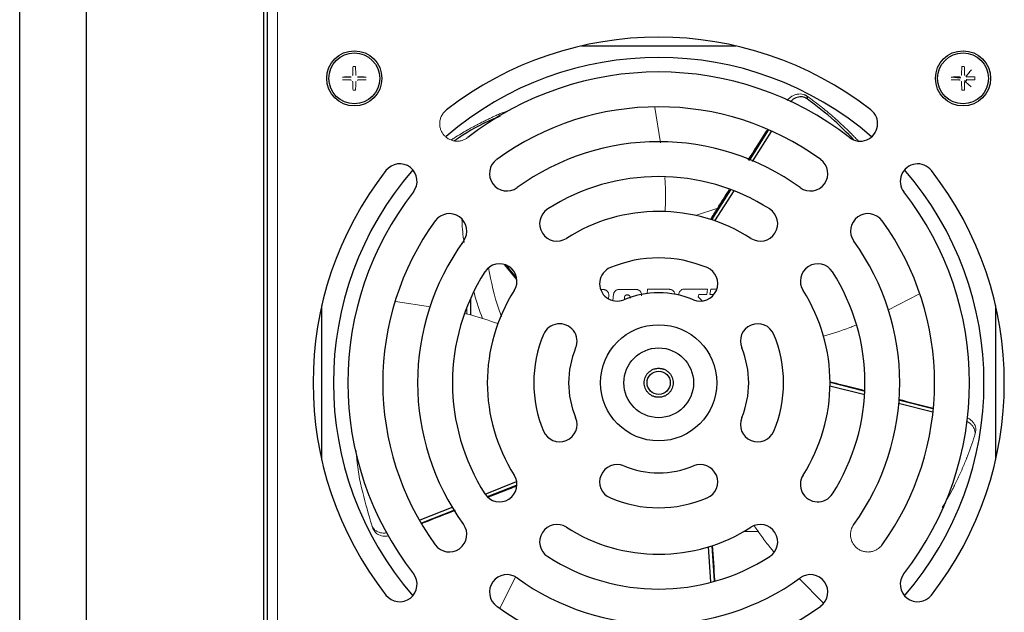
# Paper-space layout '_Back' of a CAD drawing. Header units: millimetres. Extents: x -163 to 157, y -21 to 400.
# Tile 2 of 7: x -163 to 7, y 56 to 158. Entities that reach past the tile are written whole.
import ezdxf

# ---------------------------------------------------------------- set-up
doc = ezdxf.new("R2010")
doc.units = ezdxf.units.MM

psp = doc.layouts.new('_Back')

# ---------------------------------------------------------------- linework, layer by layer
at = {"color": 7, "linetype": 'Continuous', "lineweight": 25}
for p, q in [((-162.71, -17.2), (-162.71, 399.3)), ((-151.21, -17.2), (-151.21, 399.3)), ((-120.71, -17.2), (-120.71, 399.3)), ((-120.11, 370), (-120.11, -8.68)), ((-65.99, 153.8), (-39.44, 153.8)), ((-110.71, 82.52), (-110.71, 109.08)), ((5.29, 109.08), (5.29, 82.52))]:
    psp.add_line(p, q, dxfattribs=at)
at = {"color": 144, "linetype": 'Continuous', "lineweight": 18}
for p, q in [((-118.31, -9.6), (-118.31, 372.48)), ((-0.81, 148.26), (-2.32, 148.43)), ((-0.94, 148.47), (-0.77, 148.4)), ((-52.42, 137.13), (-53.39, 143.16)), ((-42.52, 125.85), (-46.4, 124.61)), ((-77.17, 113.59), (-79.26, 116.11)), ((-54.61, 111.89), (-54.71, 111.1)), ((-54.71, 111.1), (-54.61, 111.89)), ((-50.83, 111.88), (-50.87, 111.89)), ((-44.44, 110.98), (-44.31, 111.94)), ((-44.31, 111.94), (-44.44, 110.98)), ((-43.89, 110.98), (-43.76, 111.94)), ((-43.76, 111.94), (-42.72, 111.94)), ((-62.65, 111.85), (-62.26, 111.85)), ((-61.29, 110.75), (-61.35, 110.32)), ((-60.47, 111.03), (-60.61, 109.99)), ((-60.61, 109.99), (-60.47, 111.03)), ((-45.23, 109.92), (-45.92, 110.57)), ((-45.92, 110.57), (-45.23, 109.92)), ((-43.26, 110.98), (-43.89, 110.98)), ((-13.28, 108.31), (-7.91, 111.06)), ((-92, 108.86), (-98.04, 109.8)), ((-85.72, 108.86), (-85.72, 107.65)), ((1.73, 86.94), (1.81, 87.17)), ((-101.96, 70.97), (-101.89, 70.74)), ((-38.05, 70.2), (-35.56, 70.2)), ((-43.18, 61.74), (-43.56, 67.75)), ((-77.34, 62.33), (-80.04, 57.01)), ((-28.55, 62.09), (-24.33, 57.89))]:
    psp.add_line(p, q, dxfattribs=at)
at = {"color": 8, "linetype": 'Continuous', "lineweight": 25}
for p, q in [((-33.89, 139.26), (-37.16, 134.09)), ((-33.36, 139.05), (-36.63, 133.88)), ((-40.36, 129.03), (-43.63, 123.87)), ((-39.8, 128.86), (-43.08, 123.68)), ((-79.01, 116.03), (-77.18, 113.81)), ((-85.11, 110.32), (-85.11, 107.51)), ((-17.44, 93.78), (-23.22, 95.25)), ((-17.4, 94.35), (-23.21, 95.83)), ((-5.5, 90.74), (-11.44, 92.25)), ((-5.49, 91.31), (-11.43, 92.83)), ((-82.58, 76.64), (-77.18, 78.79)), ((-82.16, 76.21), (-77.16, 78.2)), ((-93.76, 72.19), (-88.09, 74.45)), ((-93.49, 71.7), (-87.8, 73.96)), ((-43.73, 61.55), (-44.12, 67.58))]:
    psp.add_line(p, q, dxfattribs=at)
at = {"color": 7, "linetype": 'Continuous', "lineweight": 25}
for centre, radius in [((-105.11, 148.2), 4.75), ((-105.11, 148.2), 4.38), ((-0.31, 148.2), 4.75), ((-0.31, 148.2), 4.38), ((-52.71, 95.8), 10), ((-52.71, 95.8), 6), ((-52.71, 95.8), 2)]:
    psp.add_circle(centre, radius, dxfattribs=at)
for centre, radius, start, end in [((-52.71, 95.8), 59.5, 52.1169, 127.8831), ((-52.71, 95.8), 56, 49.1035, 130.818), ((-52.71, 95.8), 53.5, 52.1169, 127.8831), ((-52.71, 95.8), 47.5, 54.0504, 125.9496), ((-18.02, 140.39), 3, 232.1169, 52.1169), ((-52.71, 95.8), 41.5, 54.0504, 125.9496), ((-78.84, 131.82), 3, 125.9496, 305.9496), ((-26.59, 131.82), 3, 234.0504, 54.0504), ((-52.71, 95.8), 59.5, 142.1169, 217.8831), ((-52.71, 95.8), 56, 139.1035, 220.8965), ((-97.3, 130.49), 3, 322.1169, 142.1169), ((-8.12, 130.49), 3, 37.8831, 217.8831), ((-52.71, 95.8), 56, 319.1035, 40.8965), ((-52.71, 95.8), 59.5, 322.1169, 37.8831), ((-52.71, 95.8), 35.5, 57.4381, 122.5619), ((-52.71, 95.8), 53.5, 142.1169, 217.8831), ((-52.71, 95.8), 53.5, 322.1169, 37.8831), ((-70.2, 123.19), 3, 122.5619, 302.5619), ((-35.22, 123.19), 3, 237.4381, 57.4381), ((-88.74, 121.92), 3, 324.0504, 144.0504), ((-52.71, 95.8), 29.5, 57.4381, 122.5619), ((-16.69, 121.92), 3, 35.9496, 215.9496), ((-52.71, 95.8), 47.5, 144.0504, 215.9496), ((-52.71, 95.8), 47.5, 324.0504, 35.9496), ((-52.71, 95.8), 41.5, 144.0504, 215.9496), ((-52.71, 95.8), 41.5, 324.0504, 35.9496), ((-52.71, 95.8), 21.5, 67.2333, 112.7667), ((-80.1, 113.29), 3, 327.4381, 147.4381), ((-59.87, 112.86), 3, 112.7667, 292.7667), ((-45.55, 112.86), 3, 247.2333, 67.2333), ((-25.32, 113.29), 3, 32.5619, 212.5619), ((-52.71, 95.8), 35.5, 147.4381, 212.5619), ((-52.71, 95.8), 35.5, 327.4381, 32.5619), ((-52.71, 95.8), 29.5, 147.4381, 212.5619), ((-52.71, 95.8), 15.5, 67.2333, 112.7667), ((-52.71, 95.8), 29.5, 327.4381, 32.5619), ((-69.77, 102.96), 3, 337.2333, 157.2333), ((-35.65, 102.96), 3, 22.7667, 202.7667), ((-52.71, 95.8), 21.5, 157.2333, 202.7667), ((-52.71, 95.8), 21.5, 337.2333, 22.7667), ((-52.71, 95.8), 15.5, 157.2333, 202.7667), ((-52.71, 95.8), 15.5, 337.2333, 22.7667), ((-69.77, 88.64), 3, 202.7667, 22.7667), ((-35.65, 88.64), 3, 157.2333, 337.2333), ((-59.87, 78.74), 3, 67.2333, 247.2333), ((-52.71, 95.8), 15.5, 247.2333, 292.7667), ((-45.55, 78.74), 3, 292.7667, 112.7667), ((-80.1, 78.31), 3, 212.5619, 32.5619), ((-25.32, 78.31), 3, 147.4381, 327.4381), ((-52.71, 95.8), 21.5, 247.2333, 292.7667), ((-88.74, 69.68), 3, 215.9496, 35.9496), ((-70.2, 68.41), 3, 57.4381, 237.4381), ((-35.22, 68.41), 3, 302.5619, 122.5619), ((-52.71, 95.8), 29.5, 237.4381, 302.5619), ((-52.71, 95.8), 35.5, 237.4381, 302.5619), ((-97.3, 61.11), 3, 217.8831, 37.8831), ((-78.84, 59.78), 3, 54.0504, 234.0504), ((-26.59, 59.78), 3, 305.9496, 125.9496), ((-8.12, 61.11), 3, 142.1169, 322.1169), ((-52.71, 95.8), 41.5, 234.0504, 305.9496), ((-52.71, 95.8), 47.5, 234.0504, 305.9496)]:
    psp.add_arc(centre, radius, start, end, dxfattribs=at)
at = {"color": 144, "linetype": 'Continuous', "lineweight": 18}
for points, knots in [([(-105.46, 148.74), (-105.45, 148.74), (-105.44, 148.74), (-105.41, 148.75), (-105.39, 148.77), (-105.38, 148.79), (-105.36, 148.81), (-105.36, 148.83), (-105.36, 148.85), (-105.36, 148.9), (-105.36, 148.98), (-105.36, 149.12), (-105.36, 149.28), (-105.35, 149.5), (-105.35, 149.7), (-105.34, 149.9), (-105.34, 150.07), (-105.33, 150.18), (-105.33, 150.24)], [0, 0, 0, 0, 0.015731, 0.031683, 0.04478, 0.063341, 0.077298, 0.093612, 0.102417, 0.125409, 0.186954, 0.250475, 0.382287, 0.500497, 0.658935, 0.777132, 0.892734, 1, 1, 1, 1]), ([(-105.33, 150.24), (-105.29, 150.24), (-105.22, 150.25), (-105.11, 150.25), (-105, 150.25), (-104.93, 150.24), (-104.9, 150.24)], [0, 0, 0, 0, 0.250448, 0.5, 0.749552, 1, 1, 1, 1]), ([(-104.9, 150.24), (-104.89, 150.18), (-104.88, 150.03), (-104.88, 149.78), (-104.87, 149.52), (-104.87, 149.28), (-104.86, 149.12), (-104.86, 148.98), (-104.86, 148.9), (-104.86, 148.85), (-104.86, 148.83), (-104.86, 148.81), (-104.85, 148.79), (-104.83, 148.77), (-104.82, 148.76), (-104.8, 148.75), (-104.78, 148.74), (-104.77, 148.74), (-104.76, 148.74)], [0, 0, 0, 0, 0.122606, 0.289372, 0.500316, 0.618594, 0.750566, 0.81157, 0.875741, 0.897882, 0.907028, 0.922534, 0.938115, 0.95135, 0.961655, 0.969196, 0.985196, 1, 1, 1, 1]), ([(-0.66, 148.74), (-0.65, 148.74), (-0.64, 148.74), (-0.61, 148.75), (-0.59, 148.77), (-0.58, 148.79), (-0.56, 148.81), (-0.56, 148.83), (-0.56, 148.85), (-0.56, 148.9), (-0.56, 148.98), (-0.56, 149.12), (-0.56, 149.28), (-0.55, 149.5), (-0.55, 149.7), (-0.54, 149.9), (-0.54, 150.07), (-0.53, 150.18), (-0.53, 150.24)], [0, 0, 0, 0, 0.015731, 0.031683, 0.04478, 0.063341, 0.077298, 0.093612, 0.102417, 0.125409, 0.186954, 0.250475, 0.382287, 0.500497, 0.658935, 0.777132, 0.892734, 1, 1, 1, 1]), ([(-0.53, 150.24), (-0.49, 150.24), (-0.42, 150.25), (-0.31, 150.25), (-0.2, 150.25), (-0.13, 150.24), (-0.1, 150.24)], [0, 0, 0, 0, 0.250448, 0.5, 0.749552, 1, 1, 1, 1]), ([(-0.1, 150.24), (-0.09, 150.18), (-0.08, 150.03), (-0.08, 149.78), (-0.07, 149.52), (-0.07, 149.28), (-0.06, 149.12), (-0.06, 148.98), (-0.06, 148.9), (-0.06, 148.85), (-0.06, 148.83), (-0.06, 148.81), (-0.05, 148.79), (-0.03, 148.77), (-0.02, 148.76), (0, 148.75), (0.02, 148.74), (0.03, 148.74), (0.04, 148.74)], [0, 0, 0, 0, 0.122606, 0.289372, 0.500316, 0.618594, 0.750566, 0.81157, 0.875741, 0.897882, 0.907028, 0.922534, 0.938115, 0.95135, 0.961655, 0.969196, 0.985196, 1, 1, 1, 1]), ([(1.12, 149.67), (1.08, 149.62), (1, 149.52), (0.88, 149.37), (0.78, 149.24), (0.63, 149.07), (0.45, 148.85), (0.3, 148.66), (0.22, 148.57)], [0, 0, 0, 0, 0.1460318, 0.2812593, 0.4006403, 0.500014, 0.7554866, 1, 1, 1, 1]), ([(-105.74, 147.93), (-105.83, 147.93), (-105.99, 147.93), (-106.22, 147.94), (-106.43, 147.94), (-106.63, 147.94), (-106.82, 147.95), (-106.99, 147.96), (-107.1, 147.96), (-107.15, 147.97)], [0, 0, 0, 0, 0.171971, 0.334226, 0.486773, 0.629616, 0.762763, 0.886221, 1, 1, 1, 1]), ([(-105.64, 147.83), (-105.64, 147.84), (-105.64, 147.86), (-105.66, 147.88), (-105.67, 147.91), (-105.7, 147.93), (-105.73, 147.93), (-105.74, 147.93)], [0, 0, 0, 0, 0.168911, 0.331647, 0.500562, 0.750796, 1, 1, 1, 1]), ([(-105.33, 146.16), (-105.33, 146.22), (-105.34, 146.37), (-105.35, 146.62), (-105.35, 146.88), (-105.36, 147.12), (-105.36, 147.28), (-105.36, 147.42), (-105.36, 147.5), (-105.36, 147.55), (-105.36, 147.57), (-105.37, 147.59), (-105.38, 147.61), (-105.39, 147.63), (-105.4, 147.64), (-105.42, 147.65), (-105.44, 147.66), (-105.46, 147.66), (-105.46, 147.66)], [0, 0, 0, 0, 0.1226062, 0.2893719, 0.5003161, 0.6185944, 0.7505663, 0.8115698, 0.8757407, 0.8978816, 0.9070279, 0.9225344, 0.9381154, 0.9513499, 0.961655, 0.9691962, 0.9851959, 1, 1, 1, 1]), ([(-104.76, 147.66), (-104.77, 147.66), (-104.78, 147.66), (-104.81, 147.65), (-104.83, 147.63), (-104.84, 147.61), (-104.86, 147.59), (-104.86, 147.57), (-104.86, 147.55), (-104.86, 147.5), (-104.86, 147.42), (-104.86, 147.28), (-104.87, 147.12), (-104.87, 146.9), (-104.87, 146.7), (-104.88, 146.5), (-104.88, 146.33), (-104.89, 146.22), (-104.9, 146.16)], [0, 0, 0, 0, 0.0157314, 0.0316829, 0.0447801, 0.0633411, 0.0772984, 0.0936122, 0.102417, 0.1254086, 0.186954, 0.2504753, 0.3822869, 0.5004968, 0.6589345, 0.7771315, 0.8927341, 1, 1, 1, 1]), ([(-104.48, 147.93), (-104.49, 147.93), (-104.5, 147.93), (-104.53, 147.92), (-104.55, 147.9), (-104.57, 147.87), (-104.58, 147.84), (-104.58, 147.83)], [0, 0, 0, 0, 0.168703, 0.331408, 0.500585, 0.750542, 1, 1, 1, 1]), ([(-103.07, 147.97), (-103.15, 147.96), (-103.3, 147.95), (-103.55, 147.95), (-103.83, 147.94), (-104.14, 147.93), (-104.36, 147.93), (-104.48, 147.93)], [0, 0, 0, 0, 0.162003, 0.342984, 0.542965, 0.761966, 1, 1, 1, 1]), ([(-0.94, 147.93), (-1.03, 147.93), (-1.19, 147.93), (-1.42, 147.94), (-1.63, 147.94), (-1.83, 147.94), (-2.02, 147.95), (-2.19, 147.96), (-2.3, 147.96), (-2.35, 147.97)], [0, 0, 0, 0, 0.1719705, 0.3342265, 0.4867731, 0.6296162, 0.7627626, 0.8862206, 1, 1, 1, 1]), ([(-0.84, 147.83), (-0.84, 147.84), (-0.84, 147.86), (-0.86, 147.88), (-0.87, 147.91), (-0.9, 147.93), (-0.93, 147.93), (-0.94, 147.93)], [0, 0, 0, 0, 0.168911, 0.331647, 0.500562, 0.750796, 1, 1, 1, 1]), ([(-0.53, 146.16), (-0.53, 146.22), (-0.54, 146.37), (-0.55, 146.62), (-0.55, 146.88), (-0.56, 147.12), (-0.56, 147.28), (-0.56, 147.42), (-0.56, 147.5), (-0.56, 147.55), (-0.56, 147.57), (-0.57, 147.59), (-0.58, 147.61), (-0.59, 147.63), (-0.6, 147.64), (-0.62, 147.65), (-0.64, 147.66), (-0.66, 147.66), (-0.66, 147.66)], [0, 0, 0, 0, 0.1226062, 0.2893719, 0.5003161, 0.6185944, 0.7505663, 0.8115698, 0.8757407, 0.8978816, 0.9070279, 0.9225344, 0.9381154, 0.9513499, 0.961655, 0.9691962, 0.9851959, 1, 1, 1, 1]), ([(0.04, 147.66), (0.03, 147.66), (0.02, 147.66), (-0.01, 147.65), (-0.03, 147.63), (-0.04, 147.61), (-0.06, 147.59), (-0.06, 147.57), (-0.06, 147.55), (-0.06, 147.5), (-0.06, 147.42), (-0.06, 147.28), (-0.07, 147.12), (-0.07, 146.9), (-0.07, 146.7), (-0.08, 146.5), (-0.08, 146.33), (-0.09, 146.22), (-0.1, 146.16)], [0, 0, 0, 0, 0.015731, 0.031683, 0.04478, 0.063341, 0.077298, 0.093612, 0.102417, 0.125409, 0.186954, 0.250475, 0.382287, 0.500497, 0.658935, 0.777132, 0.892734, 1, 1, 1, 1]), ([(0.04, 147.84), (0.04, 147.84), (0.04, 147.84), (0.04, 147.84), (0.03, 147.83), (0.02, 147.82), (0, 147.81), (-0.02, 147.79), (-0.03, 147.78), (-0.04, 147.78)], [-0.01093, -0.01093, -0.01093, -0.01093, 0, 0, 0, 0.25, 0.5, 0.75, 1, 1, 1, 1]), ([(1.11, 146.72), (1.06, 146.77), (0.96, 146.85), (0.82, 146.97), (0.69, 147.08), (0.52, 147.23), (0.31, 147.42), (0.13, 147.58), (0.04, 147.66)], [0, 0, 0, 0, 0.1460318, 0.2812593, 0.4006403, 0.500014, 0.7554866, 1, 1, 1, 1]), ([(0.22, 148.57), (0.22, 148.56), (0.22, 148.54), (0.23, 148.52), (0.25, 148.49), (0.28, 148.47), (0.31, 148.47), (0.32, 148.47)], [0, 0, 0, 0, 0.168911, 0.331647, 0.500562, 0.750796, 1, 1, 1, 1]), ([(0.32, 148.47), (0.4, 148.47), (0.56, 148.47), (0.8, 148.46), (1.01, 148.46), (1.21, 148.46), (1.4, 148.45), (1.57, 148.44), (1.67, 148.44), (1.73, 148.43)], [0, 0, 0, 0, 0.171971, 0.334226, 0.486773, 0.629616, 0.762763, 0.886221, 1, 1, 1, 1]), ([(1.73, 147.97), (1.65, 147.96), (1.5, 147.95), (1.25, 147.95), (0.97, 147.94), (0.66, 147.93), (0.44, 147.93), (0.32, 147.93)], [0, 0, 0, 0, 0.1620035, 0.342984, 0.5429654, 0.7619658, 1, 1, 1, 1]), ([(1.73, 148.43), (1.73, 148.39), (1.74, 148.32), (1.74, 148.2), (1.74, 148.08), (1.73, 148.01), (1.73, 147.97)], [0, 0, 0, 0, 0.250359, 0.5, 0.749641, 1, 1, 1, 1]), ([(-104.9, 146.16), (-104.93, 146.16), (-105, 146.15), (-105.11, 146.15), (-105.22, 146.15), (-105.29, 146.16), (-105.33, 146.16)], [0, 0, 0, 0, 0.250448, 0.5, 0.749552, 1, 1, 1, 1]), ([(-0.1, 146.16), (-0.13, 146.16), (-0.2, 146.15), (-0.31, 146.15), (-0.42, 146.15), (-0.49, 146.16), (-0.53, 146.16)], [0, 0, 0, 0, 0.250448, 0.5, 0.749552, 1, 1, 1, 1]), ([(-27.14, 145.13), (-27.28, 145.21), (-27.56, 145.39), (-28.06, 145.52), (-28.58, 145.53), (-29.12, 145.42), (-29.64, 145.2), (-30.13, 144.87), (-30.46, 144.58), (-30.59, 144.39), (-30.61, 144.37)], [0, 0, 0, 0, 0.13986, 0.279747, 0.419601, 0.559422, 0.699204, 0.838942, 0.978647, 1, 1, 1, 1]), ([(-18.38, 137.47), (-18.55, 137.65), (-18.91, 138.03), (-19.47, 138.6), (-19.97, 139.1), (-20.45, 139.56), (-20.94, 140.03), (-21.62, 140.66), (-22.5, 141.45), (-23.83, 142.58), (-25.39, 143.84), (-26.61, 144.74), (-27.14, 145.13)], [0, 0, 0, 0, 0.0611638, 0.1314557, 0.2017645, 0.2420077, 0.2982363, 0.3767906, 0.477672, 0.6008833, 0.8263542, 1, 1, 1, 1]), ([(-89.25, 142.76), (-89.29, 142.73), (-89.37, 142.66), (-89.49, 142.55), (-89.61, 142.44), (-89.71, 142.31), (-89.81, 142.19), (-89.9, 142.06), (-90.07, 141.79), (-90.27, 141.37), (-90.4, 140.77), (-90.42, 140.15), (-90.31, 139.56), (-90.09, 139.02), (-89.79, 138.54), (-89.4, 138.13), (-88.92, 137.79), (-88.38, 137.53), (-87.78, 137.4), (-87.16, 137.38), (-86.67, 137.47), (-86.29, 137.6), (-86.04, 137.72), (-85.79, 137.86), (-85.64, 137.97), (-85.56, 138.03)], [0, 0, 0, 0, 0.01728, 0.034438, 0.051522, 0.068583, 0.085671, 0.102837, 0.120131, 0.185082, 0.250089, 0.315039, 0.380046, 0.440002, 0.500014, 0.55997, 0.619983, 0.684933, 0.74994, 0.81489, 0.879897, 0.910048, 0.939935, 0.969829, 1, 1, 1, 1]), ([(-78.4, 142.72), (-78.97, 142.52), (-79.81, 142.21), (-80.87, 141.73), (-81.64, 141.38), (-82.39, 141.01), (-83.14, 140.64), (-83.77, 140.32), (-84.35, 140.01), (-84.96, 139.68), (-85.77, 139.23), (-86.79, 138.63), (-87.71, 138.08), (-88.28, 137.7), (-88.45, 137.59)], [0, 0, 0, 0, 0.158366, 0.231858, 0.305369, 0.3789, 0.452449, 0.526017, 0.568124, 0.626959, 0.709153, 0.81471, 0.943631, 1, 1, 1, 1]), ([(-51.58, 125.28), (-51.54, 126.86), (-51.5, 128.6), (-51.6, 130.55), (-51.64, 130.92), (-51.67, 131.14)], [0, 0, 0, 0, 0.8072936, 0.8882812, 1, 1, 1, 1]), ([(-86.57, 123.91), (-86.53, 122.78), (-86.48, 121.45), (-86.21, 120.15), (-86.17, 119.96)], [0, 0, 0, 0, 0.852675, 1, 1, 1, 1]), ([(-79.75, 107.16), (-79.92, 107.6), (-80.94, 110.32), (-81.52, 113.19), (-82.01, 115.59)], [0, 0, 0, 0, 0.160738, 1, 1, 1, 1]), ([(-60.47, 111.03), (-60.47, 111.06), (-60.46, 111.12), (-60.44, 111.2), (-60.41, 111.29), (-60.35, 111.39), (-60.27, 111.51), (-60.15, 111.64), (-60.01, 111.74), (-59.85, 111.82), (-59.68, 111.87), (-59.57, 111.88), (-59.51, 111.88)], [0, 0, 0, 0, 0.062624, 0.124876, 0.187239, 0.250196, 0.375084, 0.500081, 0.624489, 0.749651, 0.875169, 1, 1, 1, 1]), ([(-56.62, 111.88), (-57.1, 111.88), (-58.06, 111.88), (-59.02, 111.88), (-59.51, 111.88)], [0, 0, 0, 0, 0.496919, 1, 1, 1, 1]), ([(-59.51, 111.88), (-59.02, 111.88), (-58.06, 111.88), (-57.1, 111.88), (-56.62, 111.88)], [0, 0, 0, 0, 0.503081, 1, 1, 1, 1]), ([(-56.62, 111.88), (-56.59, 111.88), (-56.52, 111.88), (-56.41, 111.86), (-56.31, 111.83), (-56.19, 111.78), (-56.04, 111.69), (-55.88, 111.55), (-55.76, 111.38), (-55.68, 111.19), (-55.64, 110.99), (-55.65, 110.85), (-55.66, 110.78)], [0, 0, 0, 0, 0.062963, 0.125278, 0.187573, 0.250482, 0.375658, 0.500245, 0.625809, 0.750048, 0.875828, 1, 1, 1, 1]), ([(-50.87, 111.89), (-51.49, 111.89), (-52.74, 111.89), (-53.98, 111.89), (-54.61, 111.89)], [0, 0, 0, 0, 0.499984, 1, 1, 1, 1]), ([(-54.61, 111.89), (-53.98, 111.89), (-52.74, 111.89), (-51.49, 111.89), (-50.87, 111.89)], [0, 0, 0, 0, 0.5000184, 1, 1, 1, 1]), ([(-50.87, 111.89), (-50.8, 111.88), (-50.66, 111.88), (-50.46, 111.81), (-50.28, 111.7), (-50.13, 111.56), (-50.01, 111.39), (-49.93, 111.2), (-49.91, 111.06), (-49.9, 111)], [0, 0, 0, 0, 0.143082, 0.286185, 0.429126, 0.571953, 0.71526, 0.857773, 1, 1, 1, 1]), ([(-49.23, 110.87), (-49.24, 110.93), (-49.26, 111.08), (-49.2, 111.32), (-49.05, 111.58), (-48.84, 111.78), (-48.57, 111.91), (-48.37, 111.93), (-48.28, 111.94)], [0, 0, 0, 0, 0.098147, 0.278363, 0.458735, 0.639207, 0.819053, 1, 1, 1, 1]), ([(-44.31, 111.94), (-44.98, 111.94), (-46.3, 111.94), (-47.62, 111.94), (-48.28, 111.94)], [0, 0, 0, 0, 0.505236, 1, 1, 1, 1]), ([(-48.28, 111.94), (-47.62, 111.94), (-46.3, 111.94), (-44.98, 111.94), (-44.31, 111.94)], [0, 0, 0, 0, 0.494765, 1, 1, 1, 1]), ([(-84.45, 111.32), (-84.43, 111.25), (-84.13, 109.71), (-83.57, 108.25), (-83.04, 106.85)], [0, 0, 0, 0, 0.046897, 1, 1, 1, 1]), ([(-62.26, 111.85), (-62.22, 111.85), (-62.15, 111.85), (-62.05, 111.83), (-61.95, 111.81), (-61.82, 111.76), (-61.67, 111.67), (-61.52, 111.53), (-61.4, 111.36), (-61.32, 111.17), (-61.28, 110.96), (-61.29, 110.82), (-61.29, 110.75)], [0, 0, 0, 0, 0.063095, 0.125424, 0.187659, 0.25048, 0.375871, 0.500243, 0.625844, 0.750036, 0.875581, 1, 1, 1, 1]), ([(-58.55, 110.13), (-58.56, 110.14), (-58.59, 110.19), (-58.61, 110.27), (-58.62, 110.38), (-58.6, 110.45), (-58.59, 110.48)], [0, 0, 0, 0, 0.127236, 0.418161, 0.708422, 1, 1, 1, 1]), ([(-58.59, 110.48), (-58.59, 110.5), (-58.59, 110.55), (-58.58, 110.61), (-58.56, 110.68), (-58.52, 110.76), (-58.46, 110.83), (-58.38, 110.88), (-58.29, 110.91), (-58.2, 110.93), (-58.14, 110.92), (-58.11, 110.91)], [0, 0, 0, 0, 0.082908, 0.165649, 0.250439, 0.375877, 0.499791, 0.623681, 0.749532, 0.875697, 1, 1, 1, 1]), ([(-58.11, 110.91), (-58.09, 110.91), (-58.05, 110.92), (-58, 110.92), (-57.95, 110.92), (-57.88, 110.9), (-57.79, 110.86), (-57.71, 110.79), (-57.65, 110.7), (-57.62, 110.6), (-57.62, 110.49), (-57.64, 110.42), (-57.65, 110.39)], [0, 0, 0, 0, 0.063122, 0.125102, 0.187083, 0.250215, 0.375341, 0.500153, 0.625256, 0.749627, 0.875129, 1, 1, 1, 1]), ([(-45.77, 110.98), (-45.55, 110.98), (-45.1, 110.98), (-44.66, 110.98), (-44.44, 110.98)], [0, 0, 0, 0, 0.4975549, 1, 1, 1, 1]), ([(-44.44, 110.98), (-44.66, 110.98), (-45.1, 110.98), (-45.55, 110.98), (-45.77, 110.98)], [0, 0, 0, 0, 0.502404, 1, 1, 1, 1]), ([(-80.4, 105.99), (-81.89, 106.51), (-83.53, 107.08), (-85.44, 107.6), (-85.83, 107.68), (-86.06, 107.73)], [0, 0, 0, 0, 0.798622, 0.878743, 1, 1, 1, 1]), ([(-24.32, 103.83), (-22.81, 104.28), (-21.15, 104.79), (-19.32, 105.48), (-18.98, 105.64), (-18.78, 105.73)], [0, 0, 0, 0, 0.807525, 0.888532, 1, 1, 1, 1]), ([(1.67, 86.61), (1.7, 86.75), (1.77, 87.04), (1.73, 87.48), (1.61, 87.92), (1.38, 88.33), (1.05, 88.69), (0.69, 88.99), (0.41, 89.13), (0.29, 89.19)], [0, 0, 0, 0, 0.1465803, 0.2954832, 0.4443001, 0.5905691, 0.7370968, 0.8858447, 1, 1, 1, 1]), ([(1.81, 87.17), (1.86, 87.45), (1.93, 87.87), (1.76, 88.45), (1.54, 88.86), (1.21, 89.25), (0.8, 89.58), (0.49, 89.74), (0.33, 89.81)], [0, 0, 0, 0, 0.276123, 0.418748, 0.559965, 0.710081, 0.860907, 1, 1, 1, 1]), ([(-3.88, 74.35), (-3.6, 74.81), (-2.99, 75.81), (-2.36, 77), (-1.97, 77.78), (-1.84, 78.03), (-1.8, 78.12), (-1.78, 78.15), (-1.77, 78.16), (-1.77, 78.17), (-1.77, 78.17), (-1.77, 78.17), (-1.77, 78.17), (-1.77, 78.17), (-1.77, 78.17), (-1.46, 78.8), (-0.93, 79.91), (-0.3, 81.34), (0.06, 82.23), (0.24, 82.67), (0.3, 82.82), (0.81, 84.11), (1.24, 85.38), (1.67, 86.61)], [0, 0, 0, 0, 0.117791, 0.253138, 0.294206, 0.309447, 0.314388, 0.316221, 0.316961, 0.317274, 0.317409, 0.317468, 0.317494, 0.317505, 0.31751, 0.317514, 0.472547, 0.588229, 0.664471, 0.687778, 0.695726, 0.701202, 1, 1, 1, 1]), ([(-104.78, 84.13), (-104.77, 83.87), (-104.64, 81.4), (-103.78, 77.02), (-102.65, 73.14), (-102.1, 71.27)], [0, 0, 0, 0, 0.0582402, 0.5459039, 1, 1, 1, 1]), ([(-102.1, 71.27), (-102.05, 71.14), (-101.94, 70.87), (-101.65, 70.53), (-101.29, 70.25), (-100.86, 70.05), (-100.39, 69.95), (-99.94, 69.92), (-99.66, 69.97), (-99.55, 69.99)], [0, 0, 0, 0, 0.149762, 0.301898, 0.453945, 0.60339, 0.753098, 0.905075, 1, 1, 1, 1]), ([(-36.3, 71.28), (-35.86, 70.63), (-34.98, 69.32), (-33.98, 68.02), (-33.26, 67.13), (-33.03, 66.86), (-32.83, 66.63)], [0, 0, 0, 0, 0.4077395, 0.8152424, 0.8453519, 1, 1, 1, 1]), ([(-19.12, 71.44), (-19.15, 71.39), (-19.21, 71.3), (-19.29, 71.17), (-19.37, 71.02), (-19.44, 70.88), (-19.5, 70.73), (-19.55, 70.58), (-19.64, 70.28), (-19.71, 69.81), (-19.67, 69.2), (-19.51, 68.6), (-19.24, 68.07), (-18.89, 67.61), (-18.46, 67.23), (-17.97, 66.94), (-17.42, 66.75), (-16.83, 66.66), (-16.21, 66.69), (-15.62, 66.85), (-15.16, 67.08), (-14.84, 67.3), (-14.63, 67.49), (-14.43, 67.69), (-14.32, 67.84), (-14.26, 67.91)], [0, 0, 0, 0, 0.01728, 0.034438, 0.051522, 0.068583, 0.085671, 0.102837, 0.120131, 0.185082, 0.250089, 0.315039, 0.380046, 0.440002, 0.500014, 0.55997, 0.619983, 0.684933, 0.74994, 0.81489, 0.879897, 0.910048, 0.939935, 0.969829, 1, 1, 1, 1]), ([(-101.89, 70.74), (-101.77, 70.48), (-101.58, 70.1), (-101.1, 69.73), (-100.67, 69.53), (-100.18, 69.41), (-99.68, 69.37), (-99.35, 69.43), (-99.2, 69.46)], [0, 0, 0, 0, 0.2808582, 0.4259295, 0.5695684, 0.7222592, 0.8756719, 1, 1, 1, 1]), ([(-43.04, 61.78), (-43.04, 61.81), (-43.16, 63.81), (-43.29, 65.82), (-43.43, 67.8)], [0, 0, 0, 0, 0.0127245, 1, 1, 1, 1])]:
    psp.add_open_spline(points, degree=3, knots=knots, dxfattribs=at)
at = {"color": 7, "linetype": 'Continuous', "lineweight": 25}
for points in [[(-107.15, 148.43), (-106.68, 148.46), (-106.18, 148.47), (-105.67, 148.47)], [(-104.55, 148.47), (-104.04, 148.47), (-103.55, 148.46), (-103.07, 148.43)], [(-2.35, 148.43), (-1.88, 148.46), (-1.38, 148.47), (-0.87, 148.47)]]:
    psp.add_open_spline(points, degree=3, dxfattribs=at)
at = {"color": 144, "linetype": 'Continuous', "lineweight": 18}
for points in [[(-0.81, 148.26), (-0.81, 148.27), (-0.8, 148.29), (-0.79, 148.33), (-0.78, 148.36), (-0.78, 148.38), (-0.77, 148.4)], [(-45.92, 110.57), (-45.87, 110.71), (-45.82, 110.84), (-45.77, 110.98)], [(-45.77, 110.98), (-45.82, 110.84), (-45.87, 110.71), (-45.92, 110.57)]]:
    psp.add_open_spline(points, degree=3, dxfattribs=at)
at = {"color": 7, "linetype": 'Continuous', "lineweight": 25}
for points, knots in [([(0.32, 147.93), (0.31, 147.93), (0.3, 147.93), (0.29, 147.93), (0.28, 147.92), (0.27, 147.92), (0.26, 147.91), (0.25, 147.9), (0.24, 147.89), (0.24, 147.89), (0.23, 147.88), (0.23, 147.87), (0.22, 147.85), (0.22, 147.84), (0.22, 147.82), (0.22, 147.81), (0.22, 147.79), (0.22, 147.76), (0.22, 147.74)], [0, 0, 0, 0, 0.0000333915, 0.0000333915, 0.0000333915, 0.0000667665, 0.0000667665, 0.0000667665, 0.0001005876, 0.0001005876, 0.0001005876, 0.0001342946, 0.0001342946, 0.0001342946, 0.0001807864, 0.0001807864, 0.0001807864, 0.0002461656, 0.0002461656, 0.0002461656, 0.0002461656]), ([(-27.08, 145.05), (-27.16, 145.12), (-27.33, 145.25), (-27.53, 145.34), (-27.63, 145.39)], [0, 0, 0, 0, 0.49855, 1, 1, 1, 1]), ([(-27.17, 144.68), (-27.11, 144.76), (-27.07, 144.86), (-27.06, 145.03), (-27.09, 145.1), (-27.14, 145.13)], [0, 0, 0, 0, 0.5, 0.5, 1, 1, 1, 1]), ([(-37.29, 134.14), (-36.26, 135.75), (-35.16, 137.47), (-34.06, 139.2), (-34, 139.3)], [0, 0, 0, 0, 0.938258, 1, 1, 1, 1]), ([(-43.76, 123.91), (-43.38, 124.53), (-42.31, 126.26), (-41.21, 127.97), (-40.51, 129.07)], [0, 0, 0, 0, 0.3573058, 1, 1, 1, 1]), ([(-52.71, 93.3), (-52.76, 93.3), (-52.87, 93.3), (-53.03, 93.32), (-53.18, 93.34), (-53.33, 93.38), (-53.48, 93.42), (-53.74, 93.51), (-54.09, 93.69), (-54.49, 94.02), (-54.82, 94.42), (-55.05, 94.86), (-55.18, 95.33), (-55.23, 95.8), (-55.18, 96.27), (-55.05, 96.74), (-54.82, 97.18), (-54.49, 97.58), (-54.09, 97.9), (-53.7, 98.11), (-53.33, 98.23), (-53.03, 98.29), (-52.82, 98.3), (-52.71, 98.3)], [0, 0, 0, 0, 0.020138, 0.040123, 0.060035, 0.079954, 0.099959, 0.12013, 0.185048, 0.250093, 0.315005, 0.380055, 0.439973, 0.500028, 0.559952, 0.620001, 0.684919, 0.749964, 0.814876, 0.879926, 0.920027, 0.959837, 1, 1, 1, 1]), ([(-52.71, 98.3), (-52.66, 98.3), (-52.55, 98.3), (-52.4, 98.28), (-52.24, 98.26), (-52.09, 98.22), (-51.94, 98.18), (-51.68, 98.09), (-51.33, 97.91), (-50.93, 97.58), (-50.61, 97.18), (-50.38, 96.74), (-50.24, 96.27), (-50.2, 95.8), (-50.24, 95.33), (-50.38, 94.86), (-50.61, 94.42), (-50.93, 94.02), (-51.33, 93.7), (-51.73, 93.49), (-52.09, 93.37), (-52.4, 93.31), (-52.61, 93.3), (-52.71, 93.3)], [0, 0, 0, 0, 0.020138, 0.040123, 0.060035, 0.079954, 0.099959, 0.12013, 0.185048, 0.250093, 0.315005, 0.380055, 0.439973, 0.500028, 0.559952, 0.620001, 0.684919, 0.749964, 0.814876, 0.879926, 0.920027, 0.959837, 1, 1, 1, 1]), ([(-23.21, 95.98), (-22.51, 95.8), (-20.56, 95.32), (-18.62, 94.82), (-17.39, 94.5)], [0, 0, 0, 0, 0.363108, 1, 1, 1, 1]), ([(-11.43, 92.97), (-9.59, 92.49), (-7.61, 91.97), (-5.63, 91.46), (-5.48, 91.43)], [0, 0, 0, 0, 0.926556, 1, 1, 1, 1]), ([(-77.15, 78.04), (-77.6, 77.86), (-79.23, 77.2), (-80.86, 76.56), (-82.05, 76.09)], [0, 0, 0, 0, 0.274638, 1, 1, 1, 1]), ([(-87.73, 73.84), (-89.51, 73.15), (-91.42, 72.4), (-93.32, 71.65), (-93.44, 71.6)], [0, 0, 0, 0, 0.93478, 1, 1, 1, 1])]:
    psp.add_open_spline(points, degree=3, knots=knots, dxfattribs=at)
at = {"color": 8, "linetype": 'Continuous', "lineweight": 25}
for points, knots in [([(-27.17, 144.68), (-27.29, 144.75), (-27.54, 144.91), (-27.97, 145.01), (-28.43, 145.02), (-28.89, 144.93), (-29.34, 144.74), (-29.74, 144.47), (-29.96, 144.25), (-30.07, 144.14)], [0, 0, 0, 0, 0.14538, 0.2930636, 0.4406619, 0.5857332, 0.731061, 0.8785908, 1, 1, 1, 1]), ([(-19.2, 137.7), (-20.27, 138.8), (-22.8, 141.38), (-25.57, 143.47), (-27.17, 144.68)], [0, 0, 0, 0, 0.424357, 1, 1, 1, 1]), ([(-79.99, 141.68), (-80.21, 141.59), (-82.48, 140.72), (-85.16, 139.27), (-87.4, 137.77), (-87.89, 137.44)], [0, 0, 0, 0, 0.075252, 0.795559, 1, 1, 1, 1])]:
    psp.add_open_spline(points, degree=3, knots=knots, dxfattribs=at)

doc.saveas('drawing.dxf')
